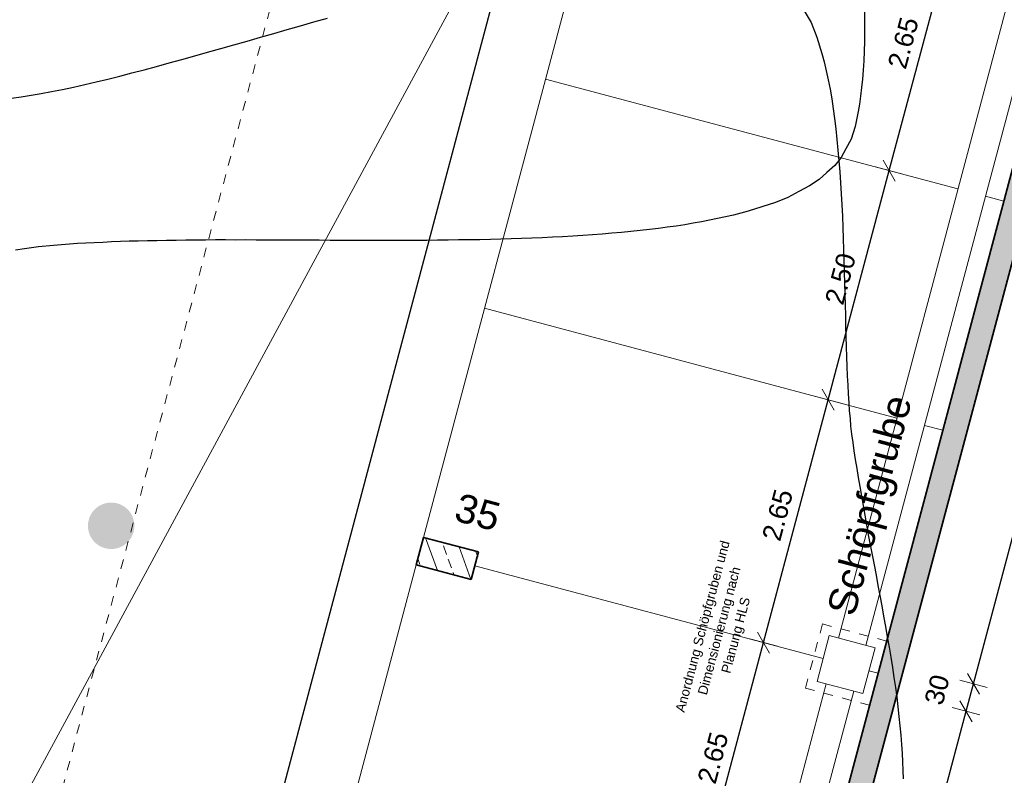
# Model space of a CAD drawing. Header units: metres. Extents: x 4462371 to 4462630, y 5328161 to 5328403.
# Tile 124 of 152: x 4462459 to 4462470, y 5328323 to 5328331. Entities that reach past the tile are written whole.
import ezdxf

# ---------------------------------------------------------------- set-up
doc = ezdxf.new("R2010")
doc.units = ezdxf.units.M
doc.header["$PDMODE"] = 65
doc.linetypes.add('AUSGEZOGEN', pattern=[0])
doc.linetypes.add('VERDECKT2_S2', pattern=[0.15, 0.1, -0.05])
doc.layers.add('B30_BEWSYM', color=3, linetype='AUSGEZOGEN')
doc.layers.add('B31_BEWLIN', color=3, linetype='AUSGEZOGEN')
for name, color, linetype, lineweight in [('Maßlinie_Allgemein', 7, 'AUSGEZOGEN', 13), ('Schraffur', 7, 'AUSGEZOGEN', 158), ('Standard', 7, 'AUSGEZOGEN', 13)]:
    doc.layers.add(name, color=color, linetype=linetype, lineweight=lineweight)
doc.styles.add('ARIAL', font='ARIAL.TTF')
doc.dimstyles.new('_DIMSTYLE_18', dxfattribs={"dimtxt": 0.2, "dimasz": 0.3, "dimexe": 0, "dimexo": 1e-06, "dimgap": 0.1, "dimtad": 2, "dimdec": 1, "dimlfac": 100, "dimrnd": 0.5, "dimzin": 4, "dimdsep": 46, "dimtxsty": 'ARIAL', "dimblk1": 'ALL_ML_STRICH', "dimblk2": 'ALL_ML_STRICH', "dimsah": 1, "dimcen": 0, "dimse1": 1, "dimse2": 1, "dimclrd": 7, "dimclre": 7, "dimclrt": 7, "dimadec": 0, "dimazin": 0, "dimtfac": 1, "dimtdec": 0, "dimtix": 1, "dimtmove": 2, "dimatfit": 3, "dimfxl": 0, "dimtvp": 1.2, "dimtzin": 0, "dimlwd": 0, "dimlwe": 13, "dimarcsym": 0})
doc.dimstyles.new('_DIMSTYLE_20', dxfattribs={"dimtxt": 0.2, "dimasz": 0.3, "dimexe": 0, "dimexo": 0, "dimgap": 0.1, "dimtad": 2, "dimdec": 1, "dimlfac": 100, "dimrnd": 0.5, "dimzin": 4, "dimdsep": 46, "dimtxsty": 'ARIAL', "dimblk1": 'ALL_ML_STRICH', "dimblk2": 'ALL_ML_STRICH', "dimsah": 1, "dimcen": 0, "dimclrd": 7, "dimclre": 7, "dimclrt": 7, "dimadec": 0, "dimazin": 0, "dimtfac": 1, "dimtdec": 0, "dimtix": 1, "dimtmove": 2, "dimatfit": 3, "dimfxl": 0, "dimtvp": 1.2, "dimtzin": 0, "dimlwd": 0, "dimlwe": 13, "dimarcsym": 0})
doc.dimstyles.new('_DIMSTYLE_3', dxfattribs={"dimtxt": 0.2, "dimasz": 0.3, "dimexe": 0, "dimexo": 0, "dimgap": 0.1, "dimtad": 2, "dimrnd": 0.005, "dimzin": 4, "dimdsep": 46, "dimtxsty": 'ARIAL', "dimblk1": 'ALL_ML_STRICH', "dimblk2": 'ALL_ML_STRICH', "dimsah": 1, "dimcen": 0, "dimclrd": 7, "dimclre": 7, "dimclrt": 7, "dimadec": 0, "dimazin": 0, "dimtfac": 1, "dimtdec": 0, "dimtix": 1, "dimtmove": 2, "dimatfit": 3, "dimfxl": 0, "dimtzin": 0, "dimlwd": 0, "dimlwe": 13, "dimarcsym": 0})
doc.dimstyles.new('_DIMSTYLE_5', dxfattribs={"dimtxt": 0.2, "dimasz": 0.3, "dimexe": 0, "dimexo": 1e-06, "dimgap": 0.1, "dimtad": 2, "dimrnd": 0.005, "dimzin": 4, "dimdsep": 46, "dimtxsty": 'ARIAL', "dimblk1": 'ALL_ML_STRICH', "dimblk2": 'ALL_ML_STRICH', "dimsah": 1, "dimcen": 0, "dimse1": 1, "dimse2": 1, "dimclrd": 7, "dimclre": 7, "dimclrt": 7, "dimadec": 0, "dimazin": 0, "dimtfac": 1, "dimtdec": 0, "dimtix": 1, "dimtmove": 2, "dimatfit": 3, "dimfxl": 0, "dimtzin": 0, "dimlwd": 0, "dimlwe": 13, "dimarcsym": 0})
doc.dimstyles.new('_DIMSTYLE_9', dxfattribs={"dimtxt": 0.2, "dimasz": 0.3, "dimexe": 0, "dimexo": 1e-06, "dimgap": 0.1, "dimtad": 2, "dimdec": 3, "dimrnd": 0.005, "dimzin": 4, "dimdsep": 46, "dimtxsty": 'ARIAL', "dimblk1": 'ALL_ML_STRICH', "dimblk2": 'ALL_ML_STRICH', "dimsah": 1, "dimcen": 0, "dimse1": 1, "dimse2": 1, "dimclrd": 7, "dimclre": 7, "dimclrt": 7, "dimadec": 0, "dimazin": 0, "dimtfac": 1, "dimtdec": 0, "dimtix": 1, "dimtmove": 2, "dimatfit": 3, "dimfxl": 0, "dimtzin": 0, "dimlwd": 0, "dimlwe": 13, "dimarcsym": 0})
pattern_1 = [(110, (0, 0), (-0.281907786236, -0.102606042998), []), (110, (-0.14095, -0.0513), (-0.281907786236, -0.102606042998), [0.1, -0.05])]

# ---------------------------------------------------------------- blocks, each defined once
blk = doc.blocks.new('ALL_ML_STRICH')
at = {"color": 0, "linetype": 'ByBlock', "lineweight": -2}
for p, q in [((0, -0.5), (0, 0.5)), ((-1, 0), (0.5, 0)), ((-0.3, -0.3), (0.3, 0.3))]:
    blk.add_line(p, q, dxfattribs=at)
blk = doc.blocks.new('*D113')
at = {"layer": 'DEFPOINTS', "color": 7, "linetype": 'AUSGEZOGEN', "lineweight": 13}
for p in [(4462468.456, 5328324.241), (4462466.566, 5328322.002), (4462467.774, 5328321.68)]:
    blk.add_point(p, dxfattribs=at)
at = {"layer": 'Maßlinie_Allgemein', "color": 7, "linetype": 'AUSGEZOGEN', "lineweight": -2}
for p, q in [((4462466.566, 5328322.002), (4462467.248, 5328324.563)), ((4462467.248, 5328324.563), (4462467.248, 5328324.563)), ((4462466.566, 5328322.002), (4462466.566, 5328322.002))]:
    blk.add_line(p, q, dxfattribs=at)
at = {"layer": 'Maßlinie_Allgemein', "color": 7, "linetype": 'AUSGEZOGEN', "lineweight": 13, "xscale": 0.3, "yscale": 0.3, "zscale": 0.3}
for p, rotation in [((4462467.248, 5328324.563), 75.08618496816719), ((4462466.566, 5328322.002), 255.0861849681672)]:
    blk.add_blockref('ALL_ML_STRICH', p, dxfattribs=dict(at, rotation=rotation))
at = {"layer": 'Maßlinie_Allgemein', "color": 7, "linetype": 'AUSGEZOGEN', "lineweight": 13, "insert": (4462466.714, 5328323.348), "char_height": 0.2, "width": 0.8, "attachment_point": 5, "rotation": 75.0862, "style": 'ARIAL'}
blk.add_mtext('\\A1;{\\A1;{2.65\\H0.132000;\\S^ ;}}', dxfattribs=at)
blk = doc.blocks.new('*D114')
at = {"layer": 'DEFPOINTS', "color": 7, "linetype": 'AUSGEZOGEN', "lineweight": 13}
for p in [(4462469.138, 5328326.802), (4462467.248, 5328324.563), (4462468.456, 5328324.241)]:
    blk.add_point(p, dxfattribs=at)
at = {"layer": 'Maßlinie_Allgemein', "color": 7, "linetype": 'AUSGEZOGEN', "lineweight": -2}
for p, q in [((4462467.248, 5328324.563), (4462467.93, 5328327.123)), ((4462467.93, 5328327.123), (4462467.93, 5328327.123)), ((4462467.248, 5328324.563), (4462467.248, 5328324.563))]:
    blk.add_line(p, q, dxfattribs=at)
at = {"layer": 'Maßlinie_Allgemein', "color": 7, "linetype": 'AUSGEZOGEN', "lineweight": 13, "xscale": 0.3, "yscale": 0.3, "zscale": 0.3}
for p, rotation in [((4462467.93, 5328327.123), 75.08618496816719), ((4462467.248, 5328324.563), 255.0861849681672)]:
    blk.add_blockref('ALL_ML_STRICH', p, dxfattribs=dict(at, rotation=rotation))
at = {"layer": 'Maßlinie_Allgemein', "color": 7, "linetype": 'AUSGEZOGEN', "lineweight": 13, "insert": (4462467.396, 5328325.908), "char_height": 0.2, "width": 0.8, "attachment_point": 5, "rotation": 75.0862, "style": 'ARIAL'}
blk.add_mtext('\\A1;{\\A1;{2.65\\H0.132000;\\S^ ;}}', dxfattribs=at)
blk = doc.blocks.new('*D115')
at = {"layer": 'DEFPOINTS', "color": 7, "linetype": 'AUSGEZOGEN', "lineweight": 13}
for p in [(4462469.781, 5328329.217), (4462467.93, 5328327.123), (4462469.138, 5328326.802)]:
    blk.add_point(p, dxfattribs=at)
at = {"layer": 'Maßlinie_Allgemein', "color": 7, "linetype": 'AUSGEZOGEN', "lineweight": -2}
for p, q in [((4462467.93, 5328327.123), (4462468.573, 5328329.539)), ((4462468.573, 5328329.539), (4462468.573, 5328329.539)), ((4462467.93, 5328327.123), (4462467.93, 5328327.123))]:
    blk.add_line(p, q, dxfattribs=at)
at = {"layer": 'Maßlinie_Allgemein', "color": 7, "linetype": 'AUSGEZOGEN', "lineweight": 13, "xscale": 0.3, "yscale": 0.3, "zscale": 0.3}
for p, rotation in [((4462468.573, 5328329.539), 75.08618496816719), ((4462467.93, 5328327.123), 255.0861849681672)]:
    blk.add_blockref('ALL_ML_STRICH', p, dxfattribs=dict(at, rotation=rotation))
at = {"layer": 'Maßlinie_Allgemein', "color": 7, "linetype": 'AUSGEZOGEN', "lineweight": 13, "insert": (4462468.059, 5328328.398), "char_height": 0.2, "width": 0.8, "attachment_point": 5, "rotation": 75.0862, "style": 'ARIAL'}
blk.add_mtext('\\A1;{\\A1;{2.50\\H0.132000;\\S^ ;}}', dxfattribs=at)
blk = doc.blocks.new('*D116')
at = {"layer": 'DEFPOINTS', "color": 7, "linetype": 'AUSGEZOGEN', "lineweight": 13}
for p in [(4462470.463, 5328331.778), (4462468.573, 5328329.539), (4462469.781, 5328329.217)]:
    blk.add_point(p, dxfattribs=at)
at = {"layer": 'Maßlinie_Allgemein', "color": 7, "linetype": 'AUSGEZOGEN', "lineweight": -2}
for p, q in [((4462468.573, 5328329.539), (4462469.255, 5328332.1)), ((4462469.255, 5328332.1), (4462469.255, 5328332.1)), ((4462468.573, 5328329.539), (4462468.573, 5328329.539))]:
    blk.add_line(p, q, dxfattribs=at)
at = {"layer": 'Maßlinie_Allgemein', "color": 7, "linetype": 'AUSGEZOGEN', "lineweight": 13, "xscale": 0.3, "yscale": 0.3, "zscale": 0.3}
for p, rotation in [((4462469.255, 5328332.1), 75.08618496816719), ((4462468.573, 5328329.539), 255.0861849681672)]:
    blk.add_blockref('ALL_ML_STRICH', p, dxfattribs=dict(at, rotation=rotation))
at = {"layer": 'Maßlinie_Allgemein', "color": 7, "linetype": 'AUSGEZOGEN', "lineweight": 13, "insert": (4462468.721, 5328330.885), "char_height": 0.2, "width": 0.8, "attachment_point": 5, "rotation": 75.0862, "style": 'ARIAL'}
blk.add_mtext('\\A1;{\\A1;{2.65\\H0.132000;\\S^ ;}}', dxfattribs=at)
blk = doc.blocks.new('*D143')
at = {"layer": 'DEFPOINTS', "color": 7, "linetype": 'AUSGEZOGEN', "lineweight": 13}
for p in [(4462472.159, 5328337.173), (4462449.704, 5328252.863), (4462451.878, 5328252.283)]:
    blk.add_point(p, dxfattribs=at)
at = {"layer": 'Maßlinie_Allgemein', "color": 7, "linetype": 'AUSGEZOGEN', "lineweight": -2}
blk.add_line((4462451.878, 5328252.283), (4462474.333, 5328336.594), dxfattribs=at)
at = {"layer": 'Maßlinie_Allgemein', "color": 7, "linetype": 'AUSGEZOGEN', "lineweight": 13, "xscale": 0.3, "yscale": 0.3, "zscale": 0.3}
for p, rotation in [((4462474.333, 5328336.594), 75.08618496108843), ((4462451.878, 5328252.283), 255.0861849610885)]:
    blk.add_blockref('ALL_ML_STRICH', p, dxfattribs=dict(at, rotation=rotation))
at = {"layer": 'Maßlinie_Allgemein', "color": 7, "linetype": 'AUSGEZOGEN', "lineweight": 13, "insert": (4462462.91, 5328294.497), "char_height": 0.2, "width": 1, "attachment_point": 5, "rotation": 75.0862, "style": 'ARIAL'}
blk.add_mtext('\\A1;{\\A1;{87.25\\H0.132000;\\S^ ;}}', dxfattribs=at)
blk = doc.blocks.new('*D145')
at = {"layer": 'DEFPOINTS', "color": 7, "linetype": 'AUSGEZOGEN', "lineweight": 13}
for p in [(4462472.159, 5328337.173), (4462441.049, 5328239.214), (4462448.635, 5328237.194)]:
    blk.add_point(p, dxfattribs=at)
at = {"layer": 'Maßlinie_Allgemein', "color": 7, "linetype": 'AUSGEZOGEN', "lineweight": -2}
blk.add_line((4462448.635, 5328237.194), (4462475.058, 5328336.401), dxfattribs=at)
at = {"layer": 'Maßlinie_Allgemein', "color": 7, "linetype": 'AUSGEZOGEN', "lineweight": 13, "xscale": 0.3, "yscale": 0.3, "zscale": 0.3}
for p, rotation in [((4462475.058, 5328336.401), 75.08618496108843), ((4462448.635, 5328237.194), 255.0861849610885)]:
    blk.add_blockref('ALL_ML_STRICH', p, dxfattribs=dict(at, rotation=rotation))
at = {"layer": 'Maßlinie_Allgemein', "color": 7, "linetype": 'AUSGEZOGEN', "lineweight": 13, "insert": (4462461.663, 5328286.898), "char_height": 0.2, "width": 1.4, "attachment_point": 5, "rotation": 75.0862, "style": 'ARIAL'}
blk.add_mtext('\\A1;{\\A1;{102.66\\H0.132000;\\S5^ ;}}', dxfattribs=at)
blk = doc.blocks.new('*D146')
at = {"layer": 'DEFPOINTS', "color": 7, "linetype": 'AUSGEZOGEN', "lineweight": 13}
for p in [(4462472.159, 5328337.173), (4462440.149, 5328235.832), (4462448.459, 5328233.619)]:
    blk.add_point(p, dxfattribs=at)
at = {"layer": 'Maßlinie_Allgemein', "color": 7, "linetype": 'AUSGEZOGEN', "lineweight": -2}
blk.add_line((4462448.459, 5328233.619), (4462475.782, 5328336.208), dxfattribs=at)
at = {"layer": 'Maßlinie_Allgemein', "color": 7, "linetype": 'AUSGEZOGEN', "lineweight": 13, "xscale": 0.3, "yscale": 0.3, "zscale": 0.3}
for p, rotation in [((4462475.782, 5328336.208), 75.08618496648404), ((4462448.459, 5328233.619), 255.086184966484)]:
    blk.add_blockref('ALL_ML_STRICH', p, dxfattribs=dict(at, rotation=rotation))
at = {"layer": 'Maßlinie_Allgemein', "color": 7, "linetype": 'AUSGEZOGEN', "lineweight": 13, "insert": (4462461.937, 5328285.014), "char_height": 0.2, "width": 1.4, "attachment_point": 5, "rotation": 75.0862, "style": 'ARIAL'}
blk.add_mtext('\\A1;{\\A1;{106.16\\H0.132000;\\S5^ ;}}', dxfattribs=at)
blk = doc.blocks.new('*D151')
at = {"layer": 'DEFPOINTS', "color": 7, "linetype": 'AUSGEZOGEN', "lineweight": 13}
for p in [(4462467.021, 5328338.283), (4462454.723, 5328295.021), (4462455.448, 5328294.828)]:
    blk.add_point(p, dxfattribs=at)
at = {"layer": 'Maßlinie_Allgemein', "color": 7, "linetype": 'AUSGEZOGEN', "lineweight": -2}
for p, q in [((4462454.723, 5328295.021), (4462466.297, 5328338.476)), ((4462466.297, 5328338.476), (4462466.297, 5328338.476)), ((4462454.723, 5328295.021), (4462454.723, 5328295.021))]:
    blk.add_line(p, q, dxfattribs=at)
at = {"layer": 'Maßlinie_Allgemein', "color": 7, "linetype": 'AUSGEZOGEN', "lineweight": 13, "xscale": 0.3, "yscale": 0.3, "zscale": 0.3}
for p, rotation in [((4462466.297, 5328338.476), 75.0861849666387), ((4462454.723, 5328295.021), 255.0861849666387)]:
    blk.add_blockref('ALL_ML_STRICH', p, dxfattribs=dict(at, rotation=rotation))
at = {"layer": 'Maßlinie_Allgemein', "color": 7, "linetype": 'AUSGEZOGEN', "lineweight": 13, "insert": (4462460.315, 5328316.807), "char_height": 0.2, "width": 1, "attachment_point": 5, "rotation": 75.0862, "style": 'ARIAL'}
blk.add_mtext('\\A1;{\\A1;{44.97\\H0.132000;\\S^ ;}}', dxfattribs=at)
blk = doc.blocks.new('*D249')
at = {"layer": 'DEFPOINTS', "color": 7, "linetype": 'AUSGEZOGEN', "lineweight": 13}
for p in [(4462464.165, 5328325.228), (4462462.235, 5328317.981), (4462467.453, 5328316.591)]:
    blk.add_point(p, dxfattribs=at)
at = {"layer": 'Maßlinie_Allgemein', "color": 7, "linetype": 'AUSGEZOGEN', "lineweight": -2}
for p, q in [((4462467.453, 5328316.591), (4462469.383, 5328323.839)), ((4462469.383, 5328323.839), (4462469.383, 5328323.839)), ((4462467.453, 5328316.591), (4462467.453, 5328316.591))]:
    blk.add_line(p, q, dxfattribs=at)
at = {"layer": 'Maßlinie_Allgemein', "color": 7, "linetype": 'AUSGEZOGEN', "lineweight": 13, "xscale": 0.3, "yscale": 0.3, "zscale": 0.3}
for p, rotation in [((4462469.383, 5328323.839), 75.08618496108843), ((4462467.453, 5328316.591), 255.0861849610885)]:
    blk.add_blockref('ALL_ML_STRICH', p, dxfattribs=dict(at, rotation=rotation))
at = {"layer": 'Maßlinie_Allgemein', "color": 7, "linetype": 'AUSGEZOGEN', "lineweight": 13, "insert": (4462468.225, 5328320.281), "char_height": 0.2, "width": 0.8, "attachment_point": 5, "rotation": 75.0862, "style": 'ARIAL'}
blk.add_mtext('\\A1;{\\A1;{7.50\\H0.132000;\\S^ ;}}', dxfattribs=at)
blk = doc.blocks.new('*D250')
at = {"layer": 'DEFPOINTS', "color": 7, "linetype": 'AUSGEZOGEN', "lineweight": 13}
for p in [(4462464.242, 5328325.518), (4462464.165, 5328325.228), (4462469.383, 5328323.839)]:
    blk.add_point(p, dxfattribs=at)
at = {"layer": 'Maßlinie_Allgemein', "color": 7, "linetype": 'AUSGEZOGEN', "lineweight": -2}
for p, q in [((4462469.383, 5328323.839), (4462469.461, 5328324.128)), ((4462469.461, 5328324.128), (4462469.461, 5328324.128)), ((4462469.383, 5328323.839), (4462469.383, 5328323.839))]:
    blk.add_line(p, q, dxfattribs=at)
at = {"layer": 'Maßlinie_Allgemein', "color": 7, "linetype": 'AUSGEZOGEN', "lineweight": 13, "xscale": 0.3, "yscale": 0.3, "zscale": 0.3}
for p, rotation in [((4462469.461, 5328324.128), 75.08618496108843), ((4462469.383, 5328323.839), 255.0861849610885)]:
    blk.add_blockref('ALL_ML_STRICH', p, dxfattribs=dict(at, rotation=rotation))
at = {"layer": 'Maßlinie_Allgemein', "color": 7, "linetype": 'AUSGEZOGEN', "lineweight": 13, "insert": (4462469.078, 5328324.066), "char_height": 0.2, "width": 0.8, "attachment_point": 5, "rotation": 75.0862, "style": 'ARIAL'}
blk.add_mtext('\\A1;{\\A1;{30\\H0.132000;\\S^ ;}}', dxfattribs=at)
blk = doc.blocks.new('*D251')
at = {"layer": 'DEFPOINTS', "color": 7, "linetype": 'AUSGEZOGEN', "lineweight": 13}
for p in [(4462466.173, 5328332.766), (4462464.242, 5328325.518), (4462469.461, 5328324.128)]:
    blk.add_point(p, dxfattribs=at)
at = {"layer": 'Maßlinie_Allgemein', "color": 7, "linetype": 'AUSGEZOGEN', "lineweight": -2}
for p, q in [((4462469.461, 5328324.128), (4462471.391, 5328331.376)), ((4462471.391, 5328331.376), (4462471.391, 5328331.376)), ((4462469.461, 5328324.128), (4462469.461, 5328324.128))]:
    blk.add_line(p, q, dxfattribs=at)
at = {"layer": 'Maßlinie_Allgemein', "color": 7, "linetype": 'AUSGEZOGEN', "lineweight": 13, "xscale": 0.3, "yscale": 0.3, "zscale": 0.3}
for p, rotation in [((4462471.391, 5328331.376), 75.08618496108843), ((4462469.461, 5328324.128), 255.0861849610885)]:
    blk.add_blockref('ALL_ML_STRICH', p, dxfattribs=dict(at, rotation=rotation))
at = {"layer": 'Maßlinie_Allgemein', "color": 7, "linetype": 'AUSGEZOGEN', "lineweight": 13, "insert": (4462470.233, 5328327.819), "char_height": 0.2, "width": 0.8, "attachment_point": 5, "rotation": 75.0862, "style": 'ARIAL'}
blk.add_mtext('\\A1;{\\A1;{7.50\\H0.132000;\\S^ ;}}', dxfattribs=at)
blk = doc.blocks.new('*D519')
at = {"layer": 'DEFPOINTS', "color": 7, "linetype": 'AUSGEZOGEN', "lineweight": 13}
for p in [(4462471.853, 5328336.996), (4462450.17, 5328255.584), (4462451.861, 5328255.134)]:
    blk.add_point(p, dxfattribs=at)
at = {"layer": 'Maßlinie_Allgemein', "color": 7, "linetype": 'AUSGEZOGEN', "lineweight": -2}
for p, q in [((4462451.861, 5328255.134), (4462473.544, 5328336.546)), ((4462473.544, 5328336.546), (4462473.544, 5328336.546)), ((4462451.861, 5328255.134), (4462451.861, 5328255.134))]:
    blk.add_line(p, q, dxfattribs=at)
at = {"layer": 'Maßlinie_Allgemein', "color": 7, "linetype": 'AUSGEZOGEN', "lineweight": 13, "xscale": 0.3, "yscale": 0.3, "zscale": 0.3}
for p, rotation in [((4462473.544, 5328336.546), 75.08618496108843), ((4462451.861, 5328255.134), 255.0861849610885)]:
    blk.add_blockref('ALL_ML_STRICH', p, dxfattribs=dict(at, rotation=rotation))
at = {"layer": 'Maßlinie_Allgemein', "color": 7, "linetype": 'AUSGEZOGEN', "lineweight": 13, "insert": (4462462.507, 5328295.898), "char_height": 0.2, "width": 1, "attachment_point": 5, "rotation": 75.0862, "style": 'ARIAL'}
blk.add_mtext('\\A1;{\\A1;{84.25\\H0.132000;\\S^ ;}}', dxfattribs=at)
blk = doc.blocks.new('*D653')
at = {"layer": 'DEFPOINTS', "color": 7, "linetype": 'AUSGEZOGEN', "lineweight": 13}
for p in [(4462472.496, 5328339.412), (4462471.853, 5328336.996), (4462454.429, 5328314.317)]:
    blk.add_point(p, dxfattribs=at)
at = {"layer": 'Maßlinie_Allgemein', "color": 7, "linetype": 'AUSGEZOGEN', "lineweight": -2}
blk.add_line((4462472.496, 5328339.412), (4462461.867, 5328342.243), dxfattribs=at)
at = {"layer": 'Maßlinie_Allgemein', "color": 7, "linetype": 'AUSGEZOGEN', "lineweight": 13, "xscale": 0.3, "yscale": 0.3, "zscale": 0.3}
for p, rotation in [((4462461.867, 5328342.243), 165.0861850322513), ((4462472.496, 5328339.412), 345.0861850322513)]:
    blk.add_blockref('ALL_ML_STRICH', p, dxfattribs=dict(at, rotation=rotation))
at = {"layer": 'Maßlinie_Allgemein', "color": 7, "linetype": 'AUSGEZOGEN', "lineweight": 13, "insert": (4462466.513, 5328341.009), "char_height": 0.2, "width": 1, "attachment_point": 5, "rotation": 165.0862, "style": 'ARIAL'}
blk.add_mtext('\\A1;{\\A1;{11.00\\H0.132000;\\S^ ;}}', dxfattribs=at)
blk = doc.blocks.new('*D654')
at = {"layer": 'DEFPOINTS', "color": 7, "linetype": 'AUSGEZOGEN', "lineweight": 13}
for p in [(4462461.867, 5328342.243), (4462454.429, 5328314.317), (4462454.123, 5328314.139)]:
    blk.add_point(p, dxfattribs=at)
at = {"layer": 'Maßlinie_Allgemein', "color": 7, "linetype": 'AUSGEZOGEN', "lineweight": -2}
blk.add_line((4462461.867, 5328342.243), (4462461.625, 5328342.307), dxfattribs=at)
at = {"layer": 'Maßlinie_Allgemein', "color": 7, "linetype": 'AUSGEZOGEN', "lineweight": 13, "xscale": 0.3, "yscale": 0.3, "zscale": 0.3}
for p, rotation in [((4462461.625, 5328342.307), 165.0861850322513), ((4462461.867, 5328342.243), 345.0861850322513)]:
    blk.add_blockref('ALL_ML_STRICH', p, dxfattribs=dict(at, rotation=rotation))
at = {"layer": 'Maßlinie_Allgemein', "color": 7, "linetype": 'AUSGEZOGEN', "lineweight": 13, "insert": (4462461.506, 5328342.498), "char_height": 0.2, "width": 0.8, "attachment_point": 5, "rotation": 165.0862, "style": 'ARIAL'}
blk.add_mtext('\\A1;{\\A1;{25\\H0.132000;\\S^ ;}}', dxfattribs=at)
blk = doc.blocks.new('*D655')
at = {"layer": 'DEFPOINTS', "color": 7, "linetype": 'AUSGEZOGEN', "lineweight": 13}
for p in [(4462461.625, 5328342.307), (4462456.392, 5328341.114), (4462454.123, 5328314.139)]:
    blk.add_point(p, dxfattribs=at)
at = {"layer": 'Maßlinie_Allgemein', "color": 7, "linetype": 'AUSGEZOGEN', "lineweight": -2}
blk.add_line((4462461.625, 5328342.307), (4462457.035, 5328343.53), dxfattribs=at)
at = {"layer": 'Maßlinie_Allgemein', "color": 7, "linetype": 'AUSGEZOGEN', "lineweight": 13, "xscale": 0.3, "yscale": 0.3, "zscale": 0.3}
for p, rotation in [((4462457.035, 5328343.53), 165.0861850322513), ((4462461.625, 5328342.307), 345.0861850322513)]:
    blk.add_blockref('ALL_ML_STRICH', p, dxfattribs=dict(at, rotation=rotation))
at = {"layer": 'Maßlinie_Allgemein', "color": 7, "linetype": 'AUSGEZOGEN', "lineweight": 13, "insert": (4462458.803, 5328343.062), "char_height": 0.2, "width": 0.8, "attachment_point": 5, "rotation": 165.0862, "style": 'ARIAL'}
blk.add_mtext('\\A1;{\\A1;{4.75\\H0.132000;\\S^ ;}}', dxfattribs=at)
blk = doc.blocks.new('Laubbaum_Stamm')
at = {"lineweight": 13}
blk.add_hatch(color=7, dxfattribs=at).paths.add_polyline_path([(0, 0.5), (-0.051, 0.497), (-0.101, 0.49), (-0.15, 0.477), (-0.197, 0.459), (-0.243, 0.437), (-0.286, 0.41), (-0.326, 0.379), (-0.362, 0.344), (-0.395, 0.306), (-0.424, 0.264), (-0.449, 0.22), (-0.469, 0.174), (-0.484, 0.125), (-0.494, 0.076), (-0.499, 0.025), (-0.499, -0.025), (-0.494, -0.076), (-0.484, -0.125), (-0.469, -0.174), (-0.449, -0.22), (-0.424, -0.264), (-0.395, -0.306), (-0.362, -0.344), (-0.326, -0.379), (-0.286, -0.41), (-0.243, -0.437), (-0.197, -0.459), (-0.15, -0.477), (-0.101, -0.49), (-0.051, -0.497), (0, -0.5), (0.051, -0.497), (0.101, -0.49), (0.15, -0.477), (0.197, -0.459), (0.243, -0.437), (0.286, -0.41), (0.326, -0.379), (0.362, -0.344), (0.395, -0.306), (0.424, -0.264), (0.449, -0.22), (0.469, -0.174), (0.484, -0.125), (0.494, -0.076), (0.499, -0.025), (0.499, 0.025), (0.494, 0.076), (0.484, 0.125), (0.469, 0.174), (0.449, 0.22), (0.424, 0.264), (0.395, 0.306), (0.362, 0.344), (0.326, 0.379), (0.286, 0.41), (0.243, 0.437), (0.197, 0.459), (0.15, 0.477), (0.101, 0.49), (0.051, 0.497)])

msp = doc.modelspace()

# ---------------------------------------------------------------- hatches: boundary and pattern name
at = {"layer": 'Schraffur', "linetype": 'AUSGEZOGEN', "lineweight": 18}
h = msp.add_hatch(dxfattribs=at)
h.set_pattern_fill('SCHRAFFUR_7', scale=0.1, angle=65, style=0, pattern_type=2)
h.set_pattern_definition(pattern_1)
h.paths.add_polyline_path([(4462472.08381, 5328337.0435), (4462472.06239, 5328337.0585), (4462472.0439, 5328337.07699), (4462472.02891, 5328337.0984), (4462472.01786, 5328337.1221), (4462472.01109, 5328337.14736), (4462472.00881, 5328337.1734), (4462472.01109, 5328337.19945), (4462472.01441, 5328337.21186), (4462465.27382, 5328339.00714), (4462465.20948, 5328338.76556), (4462471.85289, 5328336.99617), (4462460.27915, 5328293.54102), (4462460.52073, 5328293.47668), (4462472.12035, 5328337.02901), (4462472.10751, 5328337.03245)], flags=0)
h = msp.add_hatch(dxfattribs=at)
h.set_pattern_fill('SCHRAFFUR_7', scale=0.1, angle=65, style=0, pattern_type=2)
h.set_pattern_definition(pattern_1)
h.paths.add_polyline_path([(4462463.58549, 5328325.3827), (4462464.16527, 5328325.22828), (4462464.24248, 5328325.51818), (4462463.6627, 5328325.6726)], flags=0)

# ---------------------------------------------------------------- linework, layer by layer
at = {"layer": 'B31_BEWLIN', "color": 250, "linetype": 'AUSGEZOGEN'}
for points in [[(4462468.3105, 5328331.22544), (4462468.31196, 5328331.11564), (4462468.31156, 5328331.00819), (4462468.31117, 5328330.90075), (4462468.30907, 5328330.79706), (4462468.30465, 5328330.69791), (4462468.29883, 5328330.59892), (4462468.29131, 5328330.50369), (4462468.28085, 5328330.41379), (4462468.27118, 5328330.32451), (4462468.25918, 5328330.23977), (4462468.24503, 5328330.16097), (4462468.21392, 5328330.00371), (4462468.17138, 5328329.87055), (4462468.11623, 5328329.76785), (4462468.06699, 5328329.67696), (4462467.99972, 5328329.59438), (4462467.91625, 5328329.51938), (4462467.83278, 5328329.44438), (4462467.73248, 5328329.37774), (4462467.61801, 5328329.31774), (4462467.50275, 5328329.25711), (4462467.37269, 5328329.2039), (4462467.22986, 5328329.15716), (4462467.08625, 5328329.1098), (4462466.92986, 5328329.06891), (4462466.76273, 5328329.03354), (4462466.67877, 5328329.01554), (4462466.59278, 5328328.99849), (4462466.50415, 5328328.98318), (4462466.4163, 5328328.96848), (4462466.32565, 5328328.95411), (4462466.23235, 5328328.94148), (4462466.13904, 5328328.92884), (4462466.04372, 5328328.91715), (4462465.94636, 5328328.90641), (4462465.84901, 5328328.89566), (4462465.74901, 5328328.88665), (4462465.64761, 5328328.87781), (4462465.54699, 5328328.86958), (4462465.44434, 5328328.8623), (4462465.34029, 5328328.85519), (4462465.23484, 5328328.84823), (4462465.12876, 5328328.84207), (4462465.02066, 5328328.83685), (4462464.91397, 5328328.83146), (4462464.80525, 5328328.82702), (4462464.6959, 5328328.82337), (4462464.58718, 5328328.81894), (4462464.47722, 5328328.81607), (4462464.36726, 5328328.8132), (4462464.25589, 5328328.81049), (4462464.1439, 5328328.80857), (4462464.03129, 5328328.80744), (4462463.92009, 5328328.80614), (4462463.80748, 5328328.805), (4462463.69487, 5328328.80386), (4462463.58164, 5328328.80351), (4462463.46841, 5328328.80316), (4462463.35518, 5328328.80281), (4462463.24117, 5328328.80183), (4462463.12654, 5328328.80164), (4462463.01269, 5328328.80208), (4462462.90024, 5328328.80234), (4462462.7878, 5328328.80261), (4462462.67535, 5328328.80288), (4462462.56229, 5328328.80393), (4462462.44984, 5328328.8042), (4462462.33818, 5328328.80509), (4462462.22652, 5328328.80598), (4462462.11548, 5328328.80608), (4462462.00522, 5328328.80681), (4462461.89637, 5328328.80737), (4462461.78892, 5328328.80777), (4462461.6821, 5328328.80738), (4462461.57465, 5328328.80778), (4462461.46782, 5328328.80739), (4462461.36381, 5328328.80668), (4462461.25838, 5328328.80613), (4462461.15437, 5328328.80542), (4462461.05238, 5328328.80376), (4462460.95038, 5328328.8021), (4462460.8498, 5328328.80028), (4462460.7514, 5328328.79891), (4462460.65362, 5328328.79676), (4462460.55787, 5328328.79366), (4462460.46493, 5328328.79024), (4462460.37058, 5328328.78698), (4462460.27826, 5328328.78277), (4462460.18875, 5328328.77823), (4462460.09924, 5328328.7737), (4462460.01253, 5328328.76883), (4462459.92848, 5328328.76224), (4462459.75834, 5328328.75), (4462459.59989, 5328328.73426), (4462459.45465, 5328328.7138), (4462459.35687, 5328328.70132)], [(4462467.67674, 5328331.22299), (4462467.75059, 5328331.09908), (4462467.81118, 5328330.94681), (4462467.86135, 5328330.77225), (4462467.88683, 5328330.68529), (4462467.90946, 5328330.59225), (4462467.9302, 5328330.49516), (4462467.94954, 5328330.39823), (4462467.96619, 5328330.29663), (4462467.98033, 5328330.19176), (4462467.99587, 5328330.08673), (4462468.0089, 5328329.97843), (4462468.0202, 5328329.86749), (4462468.03212, 5328329.75576), (4462468.04309, 5328329.64201), (4462468.0517, 5328329.52639), (4462468.06032, 5328329.41078), (4462468.06737, 5328329.29392), (4462468.07364, 5328329.17645), (4462468.07912, 5328329.05835), (4462468.08319, 5328328.94042), (4462468.08727, 5328328.82248), (4462468.09135, 5328328.70455), (4462468.09464, 5328328.58599), (4462468.09747, 5328328.46963), (4462468.10093, 5328328.35248), (4462468.10455, 5328328.23673), (4462468.10771, 5328328.12318), (4462468.11025, 5328328.01041), (4462468.11296, 5328327.89904), (4462468.11599, 5328327.79048), (4462468.11902, 5328327.68192), (4462468.12316, 5328327.57679), (4462468.12701, 5328327.47526), (4462468.13086, 5328327.37373), (4462468.1352, 5328327.27641), (4462468.14081, 5328327.18392), (4462468.14581, 5328327.09222), (4462468.15207, 5328327.00535), (4462468.1596, 5328326.92456), (4462468.16608, 5328326.84426), (4462468.17627, 5328326.7605), (4462468.18815, 5328326.67298), (4462468.20066, 5328326.58468), (4462468.21424, 5328326.4934), (4462468.23031, 5328326.39899), (4462468.24497, 5328326.30474), (4462468.26212, 5328326.20735), (4462468.27972, 5328326.10778), (4462468.2967, 5328326.00899), (4462468.31476, 5328325.90722), (4462468.33328, 5328325.80327), (4462468.35258, 5328325.69994), (4462468.37312, 5328325.59504), (4462468.39412, 5328325.48795), (4462468.41372, 5328325.38102), (4462468.43393, 5328325.27331), (4462468.45415, 5328325.1656), (4462468.47436, 5328325.0579), (4462468.49442, 5328324.94878), (4462468.51385, 5328324.84045), (4462468.53328, 5328324.73212), (4462468.55271, 5328324.62379), (4462468.57152, 5328324.51624), (4462468.58955, 5328324.40808), (4462468.60633, 5328324.30148), (4462468.6225, 5328324.19566), (4462468.63804, 5328324.09063), (4462468.65156, 5328323.98655), (4462468.66322, 5328323.88482), (4462468.67566, 5328323.78371), (4462468.68607, 5328323.68355), (4462468.69401, 5328323.58652), (4462468.70334, 5328323.48933), (4462468.7102, 5328323.39528), (4462468.71457, 5328323.30436), (4462468.71816, 5328323.21283), (4462468.71864, 5328323.12521)], [(4462459.31751, 5328330.30191), (4462459.41738, 5328330.31592), (4462459.52257, 5328330.33287), (4462459.62855, 5328330.35044), (4462459.73924, 5328330.37173), (4462459.85446, 5328330.39534), (4462459.96906, 5328330.41974), (4462460.08821, 5328330.44646), (4462460.21049, 5328330.47566), (4462460.33198, 5328330.50423), (4462460.4574, 5328330.53591), (4462460.58517, 5328330.56946), (4462460.71434, 5328330.60284), (4462460.84587, 5328330.63808), (4462460.97958, 5328330.67378), (4462461.11268, 5328330.71026), (4462461.24812, 5328330.74861), (4462461.38497, 5328330.78679), (4462461.52261, 5328330.82559), (4462461.66103, 5328330.86501), (4462461.80023, 5328330.90505), (4462461.94084, 5328330.94493), (4462462.08223, 5328330.98544), (4462462.22362, 5328331.02594), (4462462.36501, 5328331.06644), (4462462.50641, 5328331.10694), (4462462.64763, 5328331.14603)]]:
    msp.add_lwpolyline(points, dxfattribs=at)
at = {"layer": 'Standard', "color": 7, "linetype": 'VERDECKT2_S2', "lineweight": 13}
msp.add_line((4462464.76813, 5328341.47964), (4462441.73155, 5328254.98577), dxfattribs=at)
at = {"layer": 'Standard', "color": 7, "linetype": 'AUSGEZOGEN', "lineweight": 35}
for p, q in [((4462472.15881, 5328337.1734), (4462460.52073, 5328293.47668)), ((4462471.85289, 5328336.99617), (4462460.27915, 5328293.54102)), ((4462463.58549, 5328325.3827), (4462463.6627, 5328325.6726)), ((4462463.6627, 5328325.6726), (4462464.24248, 5328325.51818)), ((4462464.24248, 5328325.51818), (4462464.16527, 5328325.22828)), ((4462464.16527, 5328325.22828), (4462463.58549, 5328325.3827))]:
    msp.add_line(p, q, dxfattribs=at)
at = {"layer": 'Standard', "color": 7, "linetype": 'AUSGEZOGEN', "lineweight": 18}
for p, q in [((4462471.34409, 5328337.0282), (4462468.03694, 5328324.61106)), ((4462471.63389, 5328336.95101), (4462468.32674, 5328324.53387)), ((4462467.81162, 5328324.15364), (4462467.9403, 5328324.6368)), ((4462467.9403, 5328324.6368), (4462468.42337, 5328324.50814)), ((4462468.29469, 5328324.02498), (4462468.42337, 5328324.50814)), ((4462467.90825, 5328324.1279), (4462460.53472, 5328296.443)), ((4462468.29469, 5328324.02498), (4462467.81162, 5328324.15364)), ((4462468.19806, 5328324.05072), (4462460.82453, 5328296.36582))]:
    msp.add_line(p, q, dxfattribs=at)
at = {"layer": 'Standard', "color": 253, "linetype": 'AUSGEZOGEN', "lineweight": 18}
msp.add_line((4462466.31356, 5328335.62563), (4462454.0751, 5328312.98782), dxfattribs=at)
at = {"layer": 'Standard', "color": 7, "linetype": 'AUSGEZOGEN', "lineweight": 13}
for p, q in [((4462465.59294, 5328332.91995), (4462463.6627, 5328325.6726)), ((4462469.29803, 5328329.346), (4462464.94952, 5328330.50417)), ((4462469.78109, 5328329.21734), (4462469.58783, 5328329.26881)), ((4462468.65461, 5328326.93021), (4462464.30611, 5328328.08838)), ((4462469.13768, 5328326.80155), (4462468.94442, 5328326.85303)), ((4462463.58549, 5328325.3827), (4462461.65524, 5328318.13535)), ((4462467.87596, 5328324.39522), (4462464.20388, 5328325.37323)), ((4462468.45566, 5328324.24082), (4462468.35903, 5328324.26656))]:
    msp.add_line(p, q, dxfattribs=at)
at = {"layer": 'Standard', "color": 7, "linetype": 'VERDECKT2_S2', "lineweight": 18}
for p, q in [((4462467.86941, 5328324.75916), (4462467.68925, 5328324.08274)), ((4462468.54574, 5328324.57903), (4462467.86941, 5328324.75916)), ((4462467.68925, 5328324.08274), (4462468.36558, 5328323.90261))]:
    msp.add_line(p, q, dxfattribs=at)

# ---------------------------------------------------------------- block references
at = {"layer": 'B30_BEWSYM', "color": 3, "linetype": 'AUSGEZOGEN', "lineweight": -3, "xscale": 0.4900000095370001, "yscale": 0.4900000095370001, "zscale": 0.4900000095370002, "rotation": 308.3640628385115}
msp.add_blockref('Laubbaum_Stamm', (4462460.36718, 5328325.7943), dxfattribs=at)

# ---------------------------------------------------------------- texts
at = {"layer": 'Standard', "color": 7, "linetype": 'AUSGEZOGEN', "lineweight": 18, "char_height": 0.3, "style": 'ARIAL'}
for s, insert, width, attachment_point, rotation in [('\\W1.00;Schöpfgrube', (4462468.10128, 5328324.85264), 2.5407126, 4, 75.086185), ('\\W1.00;35', (4462463.96862, 5328325.84984), 0.6199681, 7, 345.086185)]:
    msp.add_mtext(s, dxfattribs=dict(at, insert=insert, width=width, attachment_point=attachment_point, rotation=rotation))
at = {"layer": 'Standard', "color": 7, "linetype": 'AUSGEZOGEN', "lineweight": 18, "insert": (4462466.55533, 5328324.74695), "char_height": 0.1, "width": 1.9253032, "attachment_point": 2, "rotation": 75.086185, "line_spacing_factor": 1.084337, "style": 'ARIAL'}
msp.add_mtext('{\\fArial|i0|b0;\\H0.100000;\\W1.000000;\\C7;Anordnung Schöpfgruben und}\\P{\\fArial|i0|b0;\\H0.100000;\\W1.000000;\\C7;Dimensionierung nach}\\P{\\fArial|i0|b0;\\H0.100000;\\W1.000000;\\C7;Planung HLS}\\P', dxfattribs=at)

# ---------------------------------------------------------------- dimensions: what is measured, and where the dimension line sits
at = {"layer": 'Maßlinie_Allgemein', "color": 7, "linetype": 'AUSGEZOGEN', "lineweight": 13}
for base, p1, p2, angle, dimstyle, picture, middle in [((4462457.03528, 5328343.52981), (4462454.12306, 5328314.13926), (4462456.39186, 5328341.11402), 165.086185, '_DIMSTYLE_5', '*D655', (4462458.80325, 5328343.06246)), ((4462461.62527, 5328342.30732), (4462454.42898, 5328314.3165), (4462454.12306, 5328314.13926), 165.086185, '_DIMSTYLE_18', '*D654', (4462461.50551, 5328342.49797)), ((4462461.86685, 5328342.24298), (4462471.85289, 5328336.99617), (4462454.42898, 5328314.3165), 165.086185, '_DIMSTYLE_5', '*D653', (4462466.51289, 5328341.00909)), ((4462466.29658, 5328338.47602), (4462454.72284, 5328295.02088), (4462466.29658, 5328338.47602), 75.086185, '_DIMSTYLE_3', '*D151', (4462460.31489, 5328316.80733)), ((4462475.78249, 5328336.20828), (4462440.14871, 5328235.83199), (4462472.15881, 5328337.1734), 75.086185, '_DIMSTYLE_9', '*D146', (4462461.93692, 5328285.0136)), ((4462475.05775, 5328336.40131), (4462441.04949, 5328239.21409), (4462472.15881, 5328337.1734), 75.086185, '_DIMSTYLE_9', '*D145', (4462461.66257, 5328286.89768)), ((4462474.33302, 5328336.59433), (4462449.70364, 5328252.8625), (4462472.15881, 5328337.1734), 75.086185, '_DIMSTYLE_5', '*D143', (4462462.91042, 5328294.49703)), ((4462473.54394, 5328336.54578), (4462451.86087, 5328255.13382), (4462473.54394, 5328336.54578), 75.086185, '_DIMSTYLE_3', '*D519', (4462462.50739, 5328295.89795)), ((4462471.39082, 5328331.37576), (4462469.46058, 5328324.1284), (4462471.39082, 5328331.37576), 75.086185, '_DIMSTYLE_3', '*D251', (4462470.23295, 5328327.81872)), ((4462469.25522, 5328332.09978), (4462468.5732, 5328329.53905), (4462469.25522, 5328332.09978), 75.086185, '_DIMSTYLE_3', '*D116', (4462468.72118, 5328330.885)), ((4462468.5732, 5328329.53905), (4462467.92979, 5328327.12326), (4462468.5732, 5328329.53905), 75.086185, '_DIMSTYLE_3', '*D115', (4462468.05874, 5328328.3978)), ((4462467.92979, 5328327.12326), (4462467.24777, 5328324.56253), (4462467.92979, 5328327.12326), 75.086185, '_DIMSTYLE_3', '*D114', (4462467.39574, 5328325.90848)), ((4462469.46058, 5328324.1284), (4462469.38337, 5328323.83851), (4462469.46058, 5328324.1284), 75.086185, '_DIMSTYLE_20', '*D250', (4462469.0781, 5328324.06604)), ((4462469.38337, 5328323.83851), (4462467.45313, 5328316.59115), (4462469.38337, 5328323.83851), 75.086185, '_DIMSTYLE_3', '*D249', (4462468.2255, 5328320.28147)), ((4462467.24777, 5328324.56253), (4462466.56575, 5328322.0018), (4462467.24777, 5328324.56253), 75.086185, '_DIMSTYLE_3', '*D113', (4462466.71372, 5328323.34775))]:
    dim = msp.add_linear_dim(base=base, p1=p1, p2=p2, angle=angle, dimstyle=dimstyle, override={"dimpost": '<>', "dimclrd": 7, "dimclre": 7, "dimclrt": 7, "dimlwd": 0, "dimlwe": 13}, dxfattribs=at)
    dim.commit()
    dim.dimension.update_dxf_attribs({"geometry": picture, "text_midpoint": middle, "dimtype": 160})

doc.saveas('drawing.dxf')
